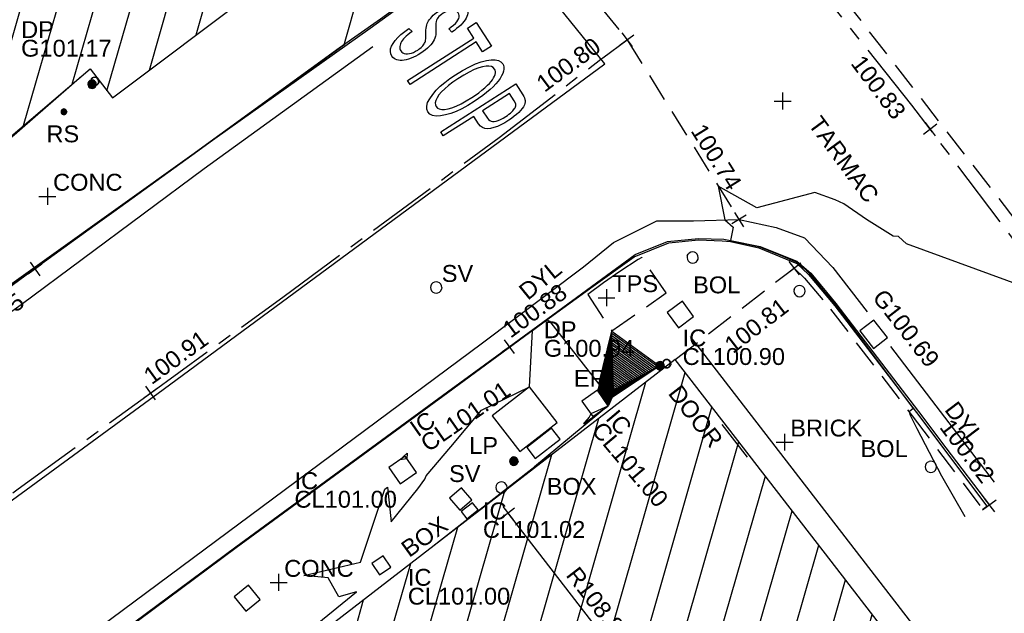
# Model space of a CAD drawing. Extents: x 635157 to 635442, y 694407 to 694910.
# Tile 23 of 104: x 635400 to 635417, y 694498 to 694508. Entities that reach past the tile are written whole.
import ezdxf

# ---------------------------------------------------------------- set-up
doc = ezdxf.new("R2010")
doc.units = 0
doc.header["$MEASUREMENT"] = 0
doc.linetypes.add('CENTER', pattern=[2, 1.25, -0.25, 0.25, -0.25])
doc.linetypes.add('DASHED', pattern=[0.75, 0.5, -0.25])
doc.layers.get('0').update_dxf_attribs({"color": 12, "linetype": 'CONTINUOUS'})
for name, color, linetype in [('BOLLARD', 132, 'CONTINUOUS'), ('BOLLARD_TXT', 132, 'CONTINUOUS'), ('BUILDING', 5, 'CONTINUOUS'), ('CHANGE_OF_SURFACE', 7, 'DASHED'), ('CHANGE_OF_SURFACE_LVL', 7, 'CONTINUOUS'), ('CONTOURS_INDEX', 4, 'CONTINUOUS'), ('CONTOURS_MINOR', 132, 'CONTINUOUS'), ('DOOR', 7, 'CONTINUOUS'), ('DOOR_TXT', 7, 'CONTINUOUS'), ('DOWNPIPE', 151, 'CONTINUOUS'), ('DOWNPIPE_RMK', 151, 'CONTINUOUS'), ('EARTHING_ROD', 132, 'CONTINUOUS'), ('EARTHING_ROD_TXT', 132, 'CONTINUOUS'), ('EAVE', 3, 'CONTINUOUS'), ('FORM_LINE', 92, 'DASHED'), ('FORM_LINE_LVL', 92, 'CONTINUOUS'), ('GULLY', 151, 'CONTINUOUS'), ('GULLY_LVL', 151, 'CONTINUOUS'), ('HATCHING', 4, 'CONTINUOUS'), ('INSPECTION_COVER', 12, 'CONTINUOUS'), ('INSPECTION_COVER_LVL', 12, 'CONTINUOUS'), ('INSPECTION_COVER_RMK', 12, 'CONTINUOUS'), ('INSPECTION_COVER_TXT', 12, 'CONTINUOUS'), ('KERB_BOTTOM', 172, 'CONTINUOUS'), ('KERB_BOTTOM_LVL', 172, 'CONTINUOUS'), ('KERB_TOP', 2, 'CONTINUOUS'), ('LAMPPOST', 6, 'CONTINUOUS'), ('LAMPPOST_TXT', 6, 'CONTINUOUS'), ('MARKINGS_DASHED_WHITE', 9, 'DASHED'), ('MARKINGS_DOUBLE_YELLOW', 9, 'CONTINUOUS'), ('MARKINGS_DOUBLE_YELLOW_TXT', 9, 'CONTINUOUS'), ('MARKINGS_WHITE_LINE', 9, 'CONTINUOUS'), ('RIDGE', 6, 'CONTINUOUS'), ('RIDGE_LVL', 6, 'CONTINUOUS'), ('ROAD_CROWNLINE', 212, 'CENTER'), ('ROAD_CROWNLINE_LVL', 212, 'CONTINUOUS'), ('ROAD_MARKINGS', 9, 'CONTINUOUS'), ('ROADSIGN', 132, 'CONTINUOUS'), ('ROADSIGN_TXT', 132, 'CONTINUOUS'), ('ROOF_PARAPET', 7, 'CONTINUOUS'), ('SERVICE_BOX', 132, 'CONTINUOUS'), ('SERVICE_BOX_TXT', 132, 'CONTINUOUS'), ('SLUICEVALVE', 5, 'CONTINUOUS'), ('SLUICEVALVE_TXT', 5, 'CONTINUOUS'), ('TEXT', 7, 'CONTINUOUS'), ('TEXT_TXT', 7, 'CONTINUOUS')]:
    doc.layers.add(name, color=color, linetype=linetype)
doc.styles.add('Arial', font='arial.ttf')

# ---------------------------------------------------------------- blocks, each defined once
blk = doc.blocks.new('CIRCL')
at = {"color": 0, "linetype": 'ByBlock', "flags": 128}
for points in [[(0.5, 0), (0.475, 0.154), (0.404, 0.293), (0.293, 0.404), (0.154, 0.475), (0, 0.5), (-0.154, 0.475), (-0.293, 0.404), (-0.404, 0.293), (-0.475, 0.154), (-0.5, 0), (-0.475, -0.154), (-0.404, -0.293), (-0.293, -0.404), (-0.154, -0.475), (0, -0.5), (0.154, -0.475), (0.293, -0.404), (0.404, -0.293), (0.475, -0.154)], [(0.5, 0), (0.475, -0.154)]]:
    blk.add_lwpolyline(points, dxfattribs=at)
blk = doc.blocks.new('MH_CIR1')
at = {"color": 0, "linetype": 'ByBlock', "flags": 128}
for points in [[(0.5, 0), (0.475, 0.154), (0.404, 0.293), (0.293, 0.404), (0.154, 0.475), (0, 0.5), (-0.154, 0.475), (-0.293, 0.404), (-0.404, 0.293), (-0.475, 0.154), (-0.5, 0), (-0.475, -0.154), (-0.404, -0.293), (-0.293, -0.404), (-0.154, -0.475), (0, -0.5), (0.154, -0.475), (0.293, -0.404), (0.404, -0.293), (0.475, -0.154)], [(0.49, 0), (0.466, 0.151), (0.396, 0.288), (0.288, 0.396), (0.151, 0.466), (0, 0.49), (-0.151, 0.466), (-0.288, 0.396), (-0.396, 0.288), (-0.466, 0.151), (-0.49, 0), (-0.466, -0.151), (-0.396, -0.288), (-0.288, -0.396), (-0.151, -0.466), (0, -0.49), (0.151, -0.466), (0.288, -0.396), (0.396, -0.288), (0.466, -0.151)], [(0.471, 0), (0.448, 0.145), (0.381, 0.276), (0.276, 0.381), (0.145, 0.448), (0, 0.471), (-0.145, 0.448), (-0.276, 0.381), (-0.381, 0.276), (-0.448, 0.145), (-0.471, 0), (-0.448, -0.145), (-0.381, -0.276), (-0.276, -0.381), (-0.145, -0.448), (0, -0.471), (0.145, -0.448), (0.276, -0.381), (0.381, -0.276), (0.448, -0.145)], [(0.471, 0), (0.448, -0.145)], [(0.49, 0), (0.466, -0.151)], [(0.5, 0), (0.475, -0.154)]]:
    blk.add_lwpolyline(points, dxfattribs=at)
blk = doc.blocks.new('MH_CIR2')
at = {"color": 0, "linetype": 'ByBlock', "flags": 128}
for points in [[(0.5, 0), (0.475, 0.154), (0.404, 0.293), (0.293, 0.404), (0.154, 0.475), (0, 0.5), (-0.154, 0.475), (-0.293, 0.404), (-0.404, 0.293), (-0.475, 0.154), (-0.5, 0), (-0.475, -0.154), (-0.404, -0.293), (-0.293, -0.404), (-0.154, -0.475), (0, -0.5), (0.154, -0.475), (0.293, -0.404), (0.404, -0.293), (0.475, -0.154)], [(-0.499, -0.033), (0.033, 0.499)], [(-0.496, 0.06), (-0.06, 0.496)], [(-0.488, -0.111), (0.111, 0.488)], [(-0.467, -0.18), (0.18, 0.467)], [(-0.467, 0.179), (-0.179, 0.467)], [(-0.438, -0.241), (0.241, 0.438)], [(-0.403, -0.296), (0.296, 0.403)], [(-0.362, -0.345), (0.345, 0.362)], [(-0.315, -0.388), (0.388, 0.315)], [(-0.263, -0.425), (0.425, 0.263)], [(-0.204, -0.456), (0.456, 0.204)], [(-0.138, -0.48), (0.48, 0.138)], [(-0.064, -0.496), (0.496, 0.064)], [(0.5, 0), (0.475, -0.154)], [(0.022, -0.5), (0.5, -0.022)], [(0.128, -0.483), (0.483, -0.128)], [(0.305, -0.396), (0.396, -0.305)]]:
    blk.add_lwpolyline(points, dxfattribs=at)
blk = doc.blocks.new('SPOT')
at = {"color": 0, "linetype": 'ByBlock', "flags": 128}
for points in [[(-0.5, 0), (0.5, 0)], [(0, 0.5), (0, -0.5)]]:
    blk.add_lwpolyline(points, dxfattribs=at)
blk = doc.blocks.new('TXTSTOP')
at = {"color": 0, "linetype": 'ByBlock', "flags": 128}
for points in [[(-0.5, -0.056511), (-0.467536, -0.05294), (-0.466236, -0.063001), (-0.464288, -0.072092), (-0.462017, -0.080213), (-0.459092, -0.087358), (-0.455844, -0.093524), (-0.451625, -0.099367), (-0.447083, -0.104563), (-0.441887, -0.109112), (-0.436043, -0.11333), (-0.429223, -0.117226), (-0.422403, -0.120474), (-0.414936, -0.122745), (-0.407146, -0.124694), (-0.399355, -0.12567), (-0.39091, -0.125994), (-0.378894, -0.125341), (-0.368509, -0.123722), (-0.358764, -0.120474), (-0.350327, -0.116579), (-0.342859, -0.111059), (-0.337016, -0.104563), (-0.332144, -0.097743), (-0.328572, -0.089952), (-0.326624, -0.081508), (-0.325977, -0.072092), (-0.326301, -0.066903), (-0.326948, -0.061707), (-0.328248, -0.056835), (-0.329872, -0.051963), (-0.332144, -0.047744), (-0.334738, -0.043849), (-0.337986, -0.039953), (-0.341882, -0.036705), (-0.346107, -0.033457), (-0.35065, -0.030861), (-0.356817, -0.027936), (-0.365261, -0.024365), (-0.418508, -0.007159), (-0.430524, -0.002941), (-0.441233, 0.001608), (-0.450001, 0.005827), (-0.457145, 0.010376), (-0.462987, 0.014919), (-0.468507, 0.020115), (-0.473379, 0.025634), (-0.477598, 0.031801), (-0.481171, 0.038297), (-0.484419, 0.045117), (-0.48669, 0.052584), (-0.488638, 0.060376), (-0.489615, 0.068166), (-0.489938, 0.07661), (-0.488961, 0.091544), (-0.486043, 0.105179), (-0.480846, 0.117842), (-0.474026, 0.129204), (-0.464935, 0.139596), (-0.454226, 0.148363), (-0.442211, 0.155184), (-0.4289, 0.16005), (-0.413966, 0.162975), (-0.397731, 0.163945), (-0.386368, 0.163622), (-0.375653, 0.161998), (-0.365584, 0.159726), (-0.35617, 0.156478), (-0.347079, 0.152583), (-0.338633, 0.147387), (-0.331166, 0.141543), (-0.324353, 0.135053), (-0.31851, 0.12791), (-0.313314, 0.119466), (-0.308765, 0.110698), (-0.305517, 0.101283), (-0.302923, 0.091221), (-0.300974, 0.080506), (-0.300327, 0.069143), (-0.333444, 0.066219), (-0.335068, 0.077904), (-0.337663, 0.088296), (-0.341235, 0.097387), (-0.346107, 0.105508), (-0.351951, 0.111999), (-0.358764, 0.117518), (-0.366885, 0.121413), (-0.375653, 0.124662), (-0.385714, 0.126286), (-0.396754, 0.126933), (-0.407793, 0.126286), (-0.417861, 0.124985), (-0.426952, 0.12239), (-0.434743, 0.118495), (-0.441564, 0.113946), (-0.447083, 0.108427), (-0.451302, 0.10226), (-0.454226, 0.09544), (-0.456174, 0.087973), (-0.456821, 0.080182), (-0.456498, 0.072715), (-0.454873, 0.066219), (-0.452602, 0.060052), (-0.449678, 0.054855), (-0.445459, 0.050306), (-0.439939, 0.046088), (-0.432142, 0.041869), (-0.421756, 0.037644), (-0.409417, 0.033101), (-0.380518, 0.024657), (-0.367855, 0.020762), (-0.348055, 0.013618), (-0.340911, 0.010376), (-0.33182, 0.00518), (-0.323699, -0.000663), (-0.316556, -0.007159), (-0.310066, -0.013979), (-0.30487, -0.02177), (-0.300327, -0.029884), (-0.297079, -0.038653), (-0.294477, -0.048067), (-0.293183, -0.058135), (-0.29253, -0.068851), (-0.293183, -0.07956), (-0.294477, -0.089952), (-0.297079, -0.09969), (-0.30065, -0.109112), (-0.305194, -0.118203), (-0.310713, -0.126965), (-0.316886, -0.134432), (-0.32403, -0.141252), (-0.33182, -0.147095), (-0.340258, -0.15229), (-0.34935, -0.156509), (-0.359094, -0.159757), (-0.369803, -0.162029), (-0.381172, -0.163653), (-0.393182, -0.163977), (-0.411688, -0.162682), (-0.428576, -0.159434), (-0.444158, -0.153591), (-0.457792, -0.14547), (-0.470131, -0.135085), (-0.480523, -0.122745), (-0.488638, -0.108458), (-0.494811, -0.092877), (-0.498382, -0.075341)], [(-0.171818, -0.163977), (-0.171818, 0.125376), (-0.260431, 0.125376), (-0.260431, 0.163976), (-0.047281, 0.163976), (-0.047281, 0.125376), (-0.136235, 0.125376), (-0.136235, -0.163977)], [(-0.011412, -0.004343), (-0.010141, 0.026501), (-0.005626, 0.054436), (0.001493, 0.079441), (0.011217, 0.101531), (0.024186, 0.120382), (0.039106, 0.13598), (0.055331, 0.148336), (0.073176, 0.157123), (0.092333, 0.162332), (0.113111, 0.163977), (0.126423, 0.163342), (0.139414, 0.160761), (0.152082, 0.156871), (0.164105, 0.151692), (0.175798, 0.14456), (0.186524, 0.136126), (0.196603, 0.126072), (0.205376, 0.115041), (0.213509, 0.102061), (0.220668, 0.088104), (0.226527, 0.07285), (0.231416, 0.056294), (0.234676, 0.038437), (0.236642, 0.019607), (0.237315, -0.000201), (0.236041, -0.027479), (0.23217, -0.052488), (0.226026, -0.075221), (0.216955, -0.09634), (0.205279, -0.115183), (0.190361, -0.132728), (0.173814, -0.146386), (0.155316, -0.156144), (0.13519, -0.162007), (0.113111, -0.163977), (0.091029, -0.162051), (0.070567, -0.155903), (0.052049, -0.145859), (0.035475, -0.13191), (0.020522, -0.114064), (0.009133, -0.094921), (0.000021, -0.074473), (-0.006168, -0.052723), (-0.010086, -0.029346)], [(0.294905, -0.163977), (0.294905, 0.163976), (0.396275, 0.163976), (0.409701, 0.163641), (0.42179, 0.162972), (0.432534, 0.161628), (0.441592, 0.159949), (0.448977, 0.1576), (0.458042, 0.153573), (0.466096, 0.148536), (0.473482, 0.14216), (0.480198, 0.134775), (0.486239, 0.126045), (0.491276, 0.116646), (0.494963, 0.105909), (0.497652, 0.09483), (0.499331, 0.082407), (0.5, 0.069657), (0.498996, 0.052537), (0.496307, 0.036756), (0.491945, 0.022326), (0.48557, 0.009235), (0.477509, -0.002854), (0.467106, -0.012922), (0.454014, -0.020642), (0.438574, -0.026348), (0.420111, -0.029706), (0.399299, -0.03071), (0.330488, -0.03071), (0.330488, -0.163977)], [(0.02398, -0.004961), (0.024979, -0.027363), (0.028248, -0.047492), (0.033463, -0.065672), (0.040616, -0.081571), (0.050053, -0.095851), (0.060773, -0.107203), (0.072476, -0.116284), (0.085147, -0.122769), (0.098462, -0.126651), (0.112752, -0.127938), (0.127363, -0.126623), (0.141318, -0.122714), (0.153976, -0.116203), (0.16566, -0.1071), (0.176365, -0.095079), (0.185437, -0.081105), (0.192894, -0.064214), (0.197742, -0.045054), (0.20097, -0.023294), (0.201916, 0.000735), (0.201253, 0.016647), (0.199614, 0.031905), (0.197004, 0.046514), (0.193419, 0.060476), (0.188532, 0.073783), (0.184304, 0.083194), (0.178775, 0.091958), (0.172601, 0.099743), (0.165773, 0.106881), (0.157975, 0.113047), (0.149525, 0.118558), (0.141075, 0.122769), (0.131981, 0.125679), (0.122887, 0.127294), (0.113147, 0.127938), (0.098212, 0.126622), (0.084251, 0.122713), (0.071593, 0.116203), (0.059591, 0.107099), (0.04921, 0.095402), (0.040132, 0.081105), (0.033004, 0.063889), (0.027834, 0.043753), (0.024931, 0.021015)], [(0.330488, 0.00789), (0.399968, 0.00789), (0.412391, 0.008559), (0.423469, 0.010238), (0.433203, 0.013262), (0.441257, 0.017289), (0.448308, 0.022661), (0.45368, 0.029371), (0.458042, 0.037091), (0.461065, 0.046156), (0.462738, 0.05623), (0.463414, 0.067643), (0.463079, 0.075363), (0.462069, 0.082407), (0.460724, 0.089124), (0.458711, 0.095499), (0.456028, 0.101206), (0.449312, 0.110939), (0.44596, 0.114632), (0.441926, 0.117656), (0.437899, 0.120338), (0.432868, 0.122018), (0.426486, 0.123362), (0.418766, 0.124707), (0.399299, 0.125376), (0.330488, 0.125376)]]:
    blk.add_lwpolyline(points, close=True, dxfattribs=at)

msp = doc.modelspace()

# ---------------------------------------------------------------- hatches: boundary and pattern name
at = {"layer": 'HATCHING'}
h = msp.add_hatch(dxfattribs=at)
h.set_pattern_fill('ANSI31', color=256, scale=5, angle=29)
h.paths.add_polyline_path([(635375.761, 694495.577), (635369.651, 694489.99), (635373.953, 694484.959), (635376.612, 694487.233), (635376.908, 694486.913), (635378.124, 694487.967), (635377.825, 694488.285), (635380.257, 694490.403)])
h.paths.add_polyline_path([(635386.735, 694482.092), (635382.232, 694478.239), (635377.264, 694473.927), (635373.703, 694470.866), (635379.644, 694463.935), (635392.289, 694475.638)])
h.paths.add_polyline_path([(635400.105, 694493.672), (635389.07, 694484.138), (635394.147, 694478.241), (635405.114, 694487.866)])
h.paths.add_polyline_path([(635414.354, 694498.338), (635411.485, 694502.049), (635405.029, 694497.064), (635412.734, 694487.163), (635419.036, 694492.258)])
h.paths.add_polyline_path([(635406.553, 694510.502), (635405.186, 694512.171), (635402.921, 694514.956), (635400.384, 694518.061), (635398.911, 694519.718), (635396.087, 694522.809), (635392.808, 694519.852), (635385.975, 694514.112), (635395.659, 694502.571), (635401.099, 694507.211), (635401.496, 694506.698)])
h.paths.add_polyline_path([(635426.874, 694517.566), (635419.573, 694512.507), (635421.884, 694509.166), (635424.227, 694505.781), (635424.337, 694505.581), (635424.396, 694505.475), (635425.173, 694504.426), (635426.531, 694502.629), (635427.374, 694501.532), (635435.798, 694505.95)])
h.paths.add_polyline_path([(635376.564, 694486.763), (635377.854, 694487.892), (635377.551, 694488.238), (635376.261, 694487.109)], flags=25)
h.paths.add_polyline_path([(635372.129, 694487.575), (635373.436, 694488.719), (635373.134, 694489.065), (635371.826, 694487.921)], flags=24)
h.paths.add_polyline_path([(635376.405, 694487.365), (635377.496, 694488.262), (635377.2, 694488.622), (635376.109, 694487.725)], flags=24)
h.paths.add_polyline_path([(635377.121, 694467.895), (635378.437, 694469.03), (635378.136, 694469.378), (635376.821, 694468.243)], flags=24)
h.paths.add_polyline_path([(635383.717, 694477.795), (635384.727, 694478.782), (635384.402, 694479.115), (635383.391, 694478.129)], flags=24)
h.paths.add_polyline_path([(635376.963, 694471.958), (635378.026, 694472.889), (635377.719, 694473.239), (635376.656, 694472.309)], flags=24)
h.paths.add_polyline_path([(635391.965, 694481.245), (635393.278, 694482.384), (635392.976, 694482.731), (635391.664, 694481.592)], flags=24)
h.paths.add_polyline_path([(635396.725, 694489.134), (635397.795, 694490.056), (635397.491, 694490.409), (635396.421, 694489.487)], flags=24)
h.paths.add_polyline_path([(635392.397, 694485.349), (635393.436, 694486.306), (635393.12, 694486.648), (635392.081, 694485.692)], flags=24)
h.paths.add_polyline_path([(635409.423, 694498.224), (635410.484, 694496.849), (635410.848, 694497.129), (635409.787, 694498.505)], flags=24)
h.paths.add_polyline_path([(635409.127, 694499.562), (635410.167, 694499.562), (635410.167, 694500.028), (635409.127, 694500.028)], flags=24)
h.paths.add_polyline_path([(635407.856, 694498.736), (635409.829, 694498.736), (635409.829, 694499.201), (635407.856, 694499.201)], flags=24)
h.paths.add_polyline_path([(635407.856, 694499.066), (635408.43, 694499.066), (635408.43, 694499.531), (635407.856, 694499.531)], flags=24)
h.paths.add_polyline_path([(635409.871, 694500.788), (635411.144, 694499.281), (635411.5, 694499.582), (635410.226, 694501.088)], flags=24)
h.paths.add_polyline_path([(635410.123, 694501.001), (635410.493, 694500.562), (635410.849, 694500.863), (635410.478, 694501.301)], flags=25)
h.paths.add_polyline_path([(635406.662, 694497.946), (635407.237, 694497.946), (635407.237, 694498.412), (635406.662, 694498.412)], flags=24)
h.paths.add_polyline_path([(635406.662, 694497.611), (635408.635, 694497.611), (635408.635, 694498.077), (635406.662, 694498.077)], flags=24)
h.paths.add_polyline_path([(635405.558, 694496.617), (635407.321, 694496.617), (635407.321, 694497.082), (635405.558, 694497.082)], flags=24)
h.paths.add_polyline_path([(635405.561, 694496.954), (635406.293, 694496.954), (635406.293, 694497.404), (635405.561, 694497.404)], flags=24)
h.paths.add_polyline_path([(635411.234, 694501.456), (635412.101, 694500.341), (635412.468, 694500.626), (635411.602, 694501.742)], flags=24)
h.paths.add_polyline_path([(635399.757, 694517.93), (635400.849, 694516.608), (635401.203, 694516.901), (635400.111, 694518.222)], flags=24)
h.paths.add_polyline_path([(635398.009, 694515.162), (635399.106, 694513.814), (635399.462, 694514.104), (635398.366, 694515.452)], flags=24)
h.paths.add_polyline_path([(635392.312, 694518.765), (635393.492, 694517.489), (635393.829, 694517.801), (635392.649, 694519.077)], flags=24)
h.paths.add_polyline_path([(635399.044, 694518.002), (635399.776, 694518.002), (635399.776, 694518.452), (635399.044, 694518.452)], flags=24)
h.paths.add_polyline_path([(635396.331, 694521.378), (635397.326, 694520.375), (635397.656, 694520.703), (635396.661, 694521.706)], flags=24)
h.paths.add_polyline_path([(635402.658, 694514.34), (635403.559, 694513.252), (635403.917, 694513.549), (635403.016, 694514.637)], flags=24)
h.paths.add_polyline_path([(635403.641, 694510.506), (635405.404, 694510.506), (635405.404, 694510.971), (635403.641, 694510.971)], flags=24)
h.paths.add_polyline_path([(635403.644, 694510.843), (635404.376, 694510.843), (635404.376, 694511.293), (635403.644, 694511.293)], flags=24)
h.paths.add_polyline_path([(635399.797, 694507.348), (635401.56, 694507.348), (635401.56, 694507.813), (635399.797, 694507.813)], flags=24)
h.paths.add_polyline_path([(635399.8, 694507.685), (635400.532, 694507.685), (635400.532, 694508.135), (635399.8, 694508.135)], flags=24)
h.paths.add_polyline_path([(635429.57, 694506.871), (635430.624, 694505.489), (635430.989, 694505.768), (635429.936, 694507.15)], flags=24)
h.paths.add_polyline_path([(635423.433, 694514.504), (635424.421, 694513.074), (635424.799, 694513.336), (635423.811, 694514.765)], flags=24)
h.paths.add_polyline_path([(635422.129, 694508.909), (635422.902, 694507.727), (635423.292, 694507.981), (635422.519, 694509.164)], flags=24)
h.paths.add_polyline_path([(635426.631, 694503.191), (635427.38, 694501.993), (635427.775, 694502.239), (635427.026, 694503.438)], flags=24)
h.paths.add_polyline_path([(635376.316, 694489.245), (635377.048, 694489.245), (635377.048, 694489.695), (635376.316, 694489.695)], flags=24)
h.paths.add_polyline_path([(635376.313, 694488.907), (635378.076, 694488.907), (635378.076, 694489.373), (635376.313, 694489.373)], flags=24)

# ---------------------------------------------------------------- linework, layer by layer
at = {"layer": 'BUILDING'}
msp.add_polyline3d([(635395.659, 694502.571, 101.078), (635401.099, 694507.211, 101.179), (635401.496, 694506.698, 101.154), (635406.553, 694510.502, 101.036), (635405.186, 694512.171, 101.065), (635402.921, 694514.956, 101.148), (635400.384, 694518.061, 101.217), (635398.911, 694519.718, 101.276), (635396.087, 694522.809, 101.375), (635392.808, 694519.852, 101.435), (635385.975, 694514.112, 101.376)], close=True, dxfattribs=at)
msp.add_polyline3d([(635419.036, 694492.258, 100.822), (635414.354, 694498.338, 100.914), (635411.485, 694502.049, 100.97), (635405.029, 694497.064, 101.015), (635412.734, 694487.163, 101.018)], dxfattribs=at)
at = {"layer": 'CHANGE_OF_SURFACE'}
msp.add_polyline3d([(635409.933, 694503.203, 100.901), (635410.36, 694502.559, 100.95), (635411.328, 694503.232, 100.902), (635410.892, 694503.86, 100.854), (635410.827, 694503.828, 100.851), (635410.501, 694503.61, 100.864), (635410.212, 694503.414, 100.877)], close=True, dxfattribs=at)
for points in [[(635411.485, 694502.049, 100.97), (635413.596, 694503.674, 100.809)], [(635413.596, 694503.674, 100.809), (635413.784, 694503.495, 100.807), (635414.245, 694502.942, 100.801), (635415.692, 694501.049, 100.748), (635416.944, 694499.389, 100.727), (635417.019, 694499.445, 100.727)]]:
    msp.add_polyline3d(points, dxfattribs=at)
at = {"layer": 'CONTOURS_INDEX'}
for points in [[(635399.294, 694503.092, 101), (635401.523, 694504.676, 101), (635402.907, 694505.679, 101), (635404.937, 694507.155, 101), (635405.583, 694507.619, 101), (635405.614, 694507.645, 101), (635405.614, 694507.661, 101), (635405.86, 694508.524, 101)], [(635405.064, 694497.298, 101), (635405.83, 694497.924, 101), (635405.517, 694497.832, 101), (635405.323, 694498.172, 101), (635404.895, 694498.211, 101), (635405.897, 694498.449, 101), (635406.334, 694499.748, 101), (635406.379, 694499.779, 101), (635406.444, 694499.162, 101), (635406.915, 694499.749, 101), (635407.044, 694499.923, 101), (635407.067, 694499.981, 101), (635407.501, 694500.495, 101), (635408.048, 694501.147, 101), (635408.899, 694501.564, 101), (635408.95, 694502.565, 101), (635409.21, 694502.756, 101), (635409.257, 694502.732, 101), (635410.13, 694501.608, 101), (635410.36, 694502.551, 101), (635411.209, 694501.934, 101), (635410.445, 694501.431, 101), (635410.367, 694501.377, 101), (635410.3, 694501.233, 101), (635410.302, 694501.234, 101), (635410.299, 694501.229, 101), (635408.989, 694500.142, 101), (635409.269, 694500.354, 101), (635407.185, 694498.729, 101)]]:
    msp.add_polyline3d(points, dxfattribs=at)
for points in [[(635410.365, 694502.384, 102), (635410.15, 694501.503, 102), (635410.137, 694501.495, 102), (635410.3, 694501.264, 102), (635410.358, 694501.39, 102), (635410.436, 694501.444, 102), (635411.078, 694501.866, 102), (635410.365, 694502.384, 102)], [(635410.37, 694502.217, 103), (635410.196, 694501.504, 103), (635410.171, 694501.487, 103), (635410.303, 694501.301, 103), (635410.35, 694501.402, 103), (635410.428, 694501.456, 103), (635410.947, 694501.798, 103), (635410.37, 694502.217, 103)], [(635410.375, 694502.051, 104), (635410.242, 694501.505, 104), (635410.204, 694501.48, 104), (635410.305, 694501.337, 104), (635410.341, 694501.415, 104), (635410.419, 694501.469, 104), (635410.816, 694501.73, 104), (635410.375, 694502.051, 104)], [(635410.38, 694501.884, 105), (635410.288, 694501.507, 105), (635410.238, 694501.472, 105), (635410.308, 694501.373, 105), (635410.332, 694501.427, 105), (635410.41, 694501.481, 105), (635410.685, 694501.662, 105), (635410.38, 694501.884, 105)], [(635410.385, 694501.717, 106), (635410.334, 694501.508, 106), (635410.271, 694501.465, 106), (635410.31, 694501.41, 106), (635410.324, 694501.44, 106), (635410.402, 694501.494, 106), (635410.554, 694501.594, 106), (635410.385, 694501.717, 106)], [(635410.39, 694501.551, 107), (635410.379, 694501.509, 107), (635410.305, 694501.457, 107), (635410.312, 694501.446, 107), (635410.315, 694501.452, 107), (635410.423, 694501.526, 107), (635410.39, 694501.551, 107)], [(635409.883, 694500.937, 101), (635409.859, 694500.914, 101), (635409.872, 694500.911, 101), (635410.289, 694501.222, 101), (635409.99, 694501.082, 101), (635409.96, 694501.024, 101), (635409.883, 694500.937, 101)], [(635406.683, 694500.279, 101), (635406.6, 694500.267, 101), (635406.729, 694500.385, 101), (635406.725, 694500.284, 101), (635406.683, 694500.279, 101)]]:
    msp.add_polyline3d(points, close=True, dxfattribs=at)
at = {"layer": 'CONTOURS_MINOR'}
msp.add_polyline3d([(635418.298, 694503.118, 100.75), (635415.594, 694504.103, 100.75), (635415.449, 694504.236, 100.75), (635415.355, 694504.24, 100.75), (635414.882, 694504.534, 100.75), (635414.48, 694504.817, 100.75), (635414.325, 694504.885, 100.75), (635413.966, 694505.017, 100.75), (635412.936, 694504.746, 100.75), (635412.249, 694505.13, 100.75), (635412.365, 694504.529, 100.75), (635412.514, 694504.4, 100.75), (635412.466, 694504.164, 100.75), (635412.99, 694504.05, 100.75), (635413.383, 694503.888, 100.75), (635413.647, 694503.777, 100.75), (635413.781, 694503.663, 100.75), (635413.875, 694503.573, 100.75), (635414.084, 694503.313, 100.75), (635414.326, 694503.021, 100.75), (635414.848, 694502.331, 100.75), (635415.713, 694501.176, 100.75), (635415.639, 694501.119, 100.75), (635415.655, 694501.058, 100.75), (635415.774, 694500.826, 100.75), (635416.215, 694499.985, 100.75), (635416.627, 694499.26, 100.75)], dxfattribs=at)
for points in [[(635410.361, 694502.509, 101.25), (635410.115, 694501.502, 101.25), (635410.112, 694501.5, 101.25), (635410.298, 694501.237, 101.25), (635410.365, 694501.38, 101.25), (635410.443, 694501.434, 101.25), (635411.176, 694501.917, 101.25), (635410.361, 694502.509, 101.25)], [(635410.363, 694502.467, 101.5), (635410.127, 694501.503, 101.5), (635410.12, 694501.498, 101.5), (635410.299, 694501.246, 101.5), (635410.363, 694501.383, 101.5), (635410.441, 694501.437, 101.5), (635411.143, 694501.9, 101.5), (635410.363, 694502.467, 101.5)], [(635410.364, 694502.426, 101.75), (635410.138, 694501.503, 101.75), (635410.129, 694501.496, 101.75), (635410.3, 694501.255, 101.75), (635410.36, 694501.387, 101.75), (635410.438, 694501.441, 101.75), (635411.111, 694501.883, 101.75), (635410.364, 694502.426, 101.75)], [(635410.366, 694502.342, 102.25), (635410.161, 694501.504, 102.25), (635410.146, 694501.493, 102.25), (635410.301, 694501.274, 102.25), (635410.356, 694501.393, 102.25), (635410.434, 694501.447, 102.25), (635411.045, 694501.849, 102.25), (635410.366, 694502.342, 102.25)], [(635410.368, 694502.301, 102.5), (635410.173, 694501.504, 102.5), (635410.154, 694501.491, 102.5), (635410.301, 694501.283, 102.5), (635410.354, 694501.396, 102.5), (635410.432, 694501.45, 102.5), (635411.012, 694501.832, 102.5), (635410.368, 694502.301, 102.5)], [(635410.369, 694502.259, 102.75), (635410.184, 694501.504, 102.75), (635410.162, 694501.489, 102.75), (635410.302, 694501.292, 102.75), (635410.352, 694501.399, 102.75), (635410.43, 694501.453, 102.75), (635410.98, 694501.815, 102.75), (635410.369, 694502.259, 102.75)], [(635410.371, 694502.176, 103.25), (635410.207, 694501.505, 103.25), (635410.179, 694501.485, 103.25), (635410.303, 694501.31, 103.25), (635410.347, 694501.405, 103.25), (635410.425, 694501.459, 103.25), (635410.914, 694501.781, 103.25), (635410.371, 694502.176, 103.25)], [(635410.372, 694502.134, 103.5), (635410.219, 694501.505, 103.5), (635410.187, 694501.483, 103.5), (635410.304, 694501.319, 103.5), (635410.345, 694501.408, 103.5), (635410.423, 694501.462, 103.5), (635410.882, 694501.764, 103.5), (635410.372, 694502.134, 103.5)], [(635410.374, 694502.092, 103.75), (635410.23, 694501.505, 103.75), (635410.196, 694501.481, 103.75), (635410.305, 694501.328, 103.75), (635410.343, 694501.411, 103.75), (635410.421, 694501.465, 103.75), (635410.849, 694501.747, 103.75), (635410.374, 694502.092, 103.75)], [(635410.376, 694502.009, 104.25), (635410.253, 694501.506, 104.25), (635410.213, 694501.478, 104.25), (635410.306, 694501.346, 104.25), (635410.339, 694501.418, 104.25), (635410.417, 694501.472, 104.25), (635410.783, 694501.713, 104.25), (635410.376, 694502.009, 104.25)], [(635410.377, 694501.967, 104.5), (635410.265, 694501.506, 104.5), (635410.221, 694501.476, 104.5), (635410.306, 694501.355, 104.5), (635410.337, 694501.421, 104.5), (635410.415, 694501.475, 104.5), (635410.751, 694501.696, 104.5), (635410.377, 694501.967, 104.5)], [(635410.379, 694501.926, 104.75), (635410.276, 694501.506, 104.75), (635410.229, 694501.474, 104.75), (635410.307, 694501.364, 104.75), (635410.334, 694501.424, 104.75), (635410.412, 694501.478, 104.75), (635410.718, 694501.679, 104.75), (635410.379, 694501.926, 104.75)], [(635410.381, 694501.842, 105.25), (635410.299, 694501.507, 105.25), (635410.246, 694501.47, 105.25), (635410.308, 694501.383, 105.25), (635410.33, 694501.43, 105.25), (635410.408, 694501.484, 105.25), (635410.652, 694501.645, 105.25), (635410.381, 694501.842, 105.25)], [(635410.382, 694501.801, 105.5), (635410.311, 694501.507, 105.5), (635410.254, 694501.468, 105.5), (635410.309, 694501.392, 105.5), (635410.328, 694501.433, 105.5), (635410.406, 694501.487, 105.5), (635410.62, 694501.628, 105.5), (635410.382, 694501.801, 105.5)], [(635410.384, 694501.759, 105.75), (635410.322, 694501.507, 105.75), (635410.263, 694501.466, 105.75), (635410.309, 694501.401, 105.75), (635410.326, 694501.436, 105.75), (635410.404, 694501.49, 105.75), (635410.587, 694501.611, 105.75), (635410.384, 694501.759, 105.75)], [(635410.386, 694501.676, 106.25), (635410.345, 694501.508, 106.25), (635410.279, 694501.463, 106.25), (635410.311, 694501.419, 106.25), (635410.322, 694501.443, 106.25), (635410.4, 694501.497, 106.25), (635410.522, 694501.577, 106.25), (635410.386, 694501.676, 106.25)], [(635410.387, 694501.634, 106.5), (635410.357, 694501.508, 106.5), (635410.288, 694501.461, 106.5), (635410.311, 694501.428, 106.5), (635410.319, 694501.446, 106.5), (635410.397, 694501.5, 106.5), (635410.489, 694501.56, 106.5), (635410.387, 694501.634, 106.5)], [(635410.388, 694501.592, 106.75), (635410.368, 694501.509, 106.75), (635410.296, 694501.459, 106.75), (635410.312, 694501.437, 106.75), (635410.317, 694501.449, 106.75), (635410.456, 694501.543, 106.75), (635410.388, 694501.592, 106.75)]]:
    msp.add_polyline3d(points, close=True, dxfattribs=at)
at = {"layer": 'DOOR'}
msp.add_polyline3d([(635412.769, 694500.316, 101.104), (635412.32, 694500.894, 101.107)], dxfattribs=at)
at = {"layer": 'EARTHING_ROD'}
msp.add_polyline3d([(635410.391, 694501.509, 107.248), (635410.313, 694501.455, 107.248), (635410.367, 694501.377, 100.999), (635410.445, 694501.431, 100.999)], close=True, dxfattribs=at)
at = {"layer": 'EAVE'}
msp.add_polyline3d([(635411.751, 694502.46, 106.351), (635419.467, 694492.457, 106.346)], dxfattribs=at)
at = {"layer": 'FORM_LINE'}
msp.add_polyline3d([(635408.279, 694510.632, 100.876), (635410.631, 694507.73, 100.798), (635412.619, 694504.536, 100.739)], dxfattribs=at)
at = {"layer": 'GULLY'}
msp.add_polyline3d([(635415.011, 694502.75, 100.685), (635414.764, 694502.558, 100.678), (635415.007, 694502.247, 100.675), (635415.254, 694502.439, 100.682)], close=True, dxfattribs=at)
at = {"layer": 'INSPECTION_COVER'}
for points in [[(635411.813, 694502.813, 100.904), (635411.613, 694503.083, 100.91), (635411.343, 694502.883, 100.934), (635411.543, 694502.613, 100.928)], [(635408.237, 694501.048, 101.006), (635408.728, 694500.415, 101.015), (635409.392, 694500.931, 101.009), (635408.901, 694501.564, 101)], [(635410.298, 694501.228, 101), (635410.104, 694501.502, 101.006), (635409.83, 694501.308, 101.005), (635410.024, 694501.034, 100.999)], [(635406.894, 694500.039, 100.995), (635406.693, 694500.331, 101.001), (635406.401, 694500.13, 100.998), (635406.602, 694499.838, 100.992)], [(635407.693, 694499.769, 101.018), (635407.482, 694499.586, 101.014), (635407.665, 694499.375, 101.014), (635407.876, 694499.558, 101.018)], [(635406.44, 694498.359, 101.003), (635406.304, 694498.56, 101.007), (635406.103, 694498.424, 101.007), (635406.239, 694498.223, 101.003)], [(635404.119, 694497.783, 100.989), (635403.912, 694498.038, 100.994), (635403.657, 694497.831, 100.985), (635403.864, 694497.576, 100.98)]]:
    msp.add_polyline3d(points, close=True, dxfattribs=at)
at = {"layer": 'KERB_BOTTOM'}
for points in [[(635399.337, 694521.573, 101.125), (635400.597, 694520.088, 101.093), (635402.055, 694518.358, 101.038), (635402.431, 694517.906, 101.024), (635403.468, 694516.659, 100.985), (635404.837, 694515.019, 100.95), (635405.886, 694513.715, 100.904), (635406.919, 694512.436, 100.881), (635407.43, 694511.75, 100.876), (635407.582, 694511.536, 100.867), (635407.771, 694511.112, 100.878), (635407.928, 694510.59, 100.88), (635407.906, 694510.134, 100.886), (635407.849, 694509.798, 100.884), (635407.832, 694509.698, 100.884), (635407.666, 694509.191, 100.884), (635407.391, 694508.89, 100.884), (635406.073, 694507.931, 100.908), (635402.908, 694505.678, 100.958), (635400.121, 694503.658, 100.945), (635398.999, 694502.845, 100.94)], [(635384.887, 694483.849, 100.593), (635386.881, 694485.537, 100.625), (635390.038, 694488.216, 100.672), (635392.513, 694490.317, 100.725), (635392.74, 694490.51, 100.73), (635396.408, 694493.324, 100.779), (635399.288, 694495.451, 100.825), (635400.49, 694496.346, 100.833), (635403.685, 694498.723, 100.854), (635407.443, 694501.472, 100.911), (635408.541, 694502.277, 100.883), (635410.776, 694503.916, 100.825), (635411.349, 694504.147, 100.801), (635411.901, 694504.198, 100.782), (635412.35, 694504.188, 100.767), (635412.465, 694504.164, 100.75), (635412.996, 694504.056, 100.724), (635413.646, 694503.796, 100.702), (635413.896, 694503.585, 100.699), (635414.337, 694503.046, 100.688), (635415.803, 694501.125, 100.658), (635416.291, 694500.481, 100.644), (635417.063, 694499.46, 100.622)]]:
    msp.add_polyline3d(points, dxfattribs=at)
at = {"layer": 'KERB_TOP'}
for points in [[(635399.198, 694521.705, 101.244), (635400.261, 694520.443, 101.218), (635401.953, 694518.451, 101.152), (635403.44, 694516.636, 101.066), (635404.801, 694514.985, 101.06), (635405.847, 694513.713, 101.02), (635406.89, 694512.414, 100.962), (635407.4, 694511.728, 100.957), (635407.55, 694511.518, 100.948), (635407.736, 694511.099, 100.959), (635407.891, 694510.586, 100.961), (635407.869, 694510.138, 100.967), (635407.796, 694509.707, 100.965), (635407.633, 694509.21, 100.965), (635407.126, 694508.727, 100.914), (635406.252, 694508.095, 100.919), (635405.519, 694507.578, 101.012), (635402.906, 694505.679, 101.054), (635398.977, 694502.875, 101.021)], [(635378.224, 694478.168, 100.556), (635381.105, 694480.637, 100.609), (635383.637, 694482.771, 100.642), (635386.891, 694485.526, 100.695), (635390.048, 694488.205, 100.742), (635392.749, 694490.498, 100.8), (635393.316, 694490.922, 100.813), (635396.303, 694493.214, 100.849), (635399.297, 694495.439, 100.895), (635403.694, 694498.711, 100.924), (635407.452, 694501.46, 100.981), (635409.19, 694502.742, 101.003), (635410.028, 694503.35, 100.874), (635410.756, 694503.875, 100.843), (635411.374, 694504.119, 100.884), (635411.901, 694504.176, 100.867), (635412.32, 694504.157, 100.843), (635412.467, 694504.144, 100.833), (635412.972, 694504.031, 100.825), (635413.648, 694503.754, 100.809), (635413.852, 694503.559, 100.807), (635414.318, 694503, 100.801), (635415.767, 694501.105, 100.748), (635417.019, 694499.445, 100.727)]]:
    msp.add_polyline3d(points, dxfattribs=at)
at = {"layer": 'MARKINGS_DASHED_WHITE'}
msp.add_polyline3d([(635314.845, 694608.244, 103.139), (635318.629, 694604.093, 103.042), (635326.913, 694595.404, 102.895), (635335.078, 694587.037, 102.762), (635340.212, 694582.027, 102.673), (635348.756, 694573.706, 102.521), (635355.519, 694567.402, 102.366), (635362.002, 694561.583, 102.23), (635370.435, 694553.951, 102.026), (635378.967, 694546.407, 101.852), (635387.224, 694538.74, 101.64), (635393.798, 694532.215, 101.453), (635399.967, 694525.73, 101.271), (635407.685, 694516.798, 101.057), (635413.095, 694510.244, 100.898), (635419.86, 694501.51, 100.699)], dxfattribs=at)
at = {"layer": 'MARKINGS_DOUBLE_YELLOW'}
for points in [[(635406.117, 694507.603, 100.908), (635403.127, 694505.438, 100.952), (635399.874, 694503.022, 100.943), (635395.536, 694499.921, 100.896), (635393.075, 694498.17, 100.867)], [(635396.511, 694493.731, 100.791), (635401.484, 694497.452, 100.84), (635408.041, 694502.326, 100.908), (635409.859, 694503.693, 100.861), (635410.391, 694504.127, 100.831), (635411.158, 694504.514, 100.804), (635411.81, 694504.512, 100.774), (635412.619, 694504.536, 100.739), (635413.278, 694504.397, 100.712), (635413.781, 694504.213, 100.712), (635414.286, 694503.686, 100.706), (635414.891, 694502.894, 100.691)], [(635415.305, 694502.282, 100.681), (635417.146, 694499.867, 100.631)]]:
    msp.add_polyline3d(points, dxfattribs=at)
at = {"layer": 'MARKINGS_WHITE_LINE'}
msp.add_polyline3d([(635392.972, 694494.506, 100.807), (635397.041, 694497.594, 100.867), (635402.396, 694501.517, 100.919), (635410.234, 694507.301, 100.816), (635408.653, 694509.269, 100.861)], dxfattribs=at)
at = {"layer": 'RIDGE'}
msp.add_polyline3d([(635408.516, 694499.318, 108.894), (635415.453, 694490.324, 108.901)], dxfattribs=at)
at = {"layer": 'ROAD_CROWNLINE'}
for points in [[(635419.671, 694501.303, 100.7), (635416.011, 694506.14, 100.833), (635415.688, 694506.568, 100.845), (635412.325, 694510.794, 100.914), (635409.757, 694513.943, 100.992), (635406.514, 694517.919, 101.09), (635403.309, 694521.584, 101.169), (635399.786, 694525.612, 101.255)], [(635372.484, 694477.371, 100.551), (635378.141, 694482.152, 100.675), (635378.769, 694482.701, 100.678), (635382.387, 694485.859, 100.694), (635386.368, 694489.201, 100.734), (635387.195, 694489.895, 100.742), (635390.928, 694492.988, 100.777), (635394.138, 694495.493, 100.828), (635395.31, 694496.407, 100.846), (635399.825, 694499.749, 100.893), (635402.169, 694501.451, 100.908), (635404.521, 694503.159, 100.923), (635408.362, 694505.995, 100.88), (635410.167, 694507.385, 100.818), (635410.2, 694507.409, 100.817), (635410.631, 694507.73, 100.798)]]:
    msp.add_polyline3d(points, dxfattribs=at)
at = {"layer": 'ROOF_PARAPET'}
msp.add_polyline3d([(635400.952, 694507.085, 103.691), (635395.604, 694502.424, 103.682)], dxfattribs=at)
at = {"layer": 'SERVICE_BOX'}
for points in [[(635409.002, 694500.29, 101.005), (635409.443, 694500.631, 101.003), (635409.291, 694500.828, 101.003), (635408.85, 694500.487, 101.005)], [(635407.789, 694499.22, 101.02), (635407.987, 694499.376, 101.012), (635407.886, 694499.504, 101.012), (635407.688, 694499.348, 101.02)]]:
    msp.add_polyline3d(points, close=True, dxfattribs=at)

# ---------------------------------------------------------------- block references
at = {"layer": 'BOLLARD', "xscale": 0.2, "yscale": 0.2, "zscale": 0.2}
for p, rotation in [((635411.796, 694503.86, 100.87), 162.585803), ((635413.693, 694503.265, 100.813), 162.585803), ((635416.024, 694500.142, 100.756), 126.737575)]:
    msp.add_blockref('CIRCL', p, dxfattribs=dict(at, rotation=rotation))
at = {"layer": 'CHANGE_OF_SURFACE_LVL', "xscale": 0.3, "yscale": 0.3, "zscale": 0.3, "rotation": 37.589657}
msp.add_blockref('SPOT', (635413.596, 694503.674, 100.809), dxfattribs=at)
at = {"layer": 'DOWNPIPE', "xscale": 0.15, "yscale": 0.15, "zscale": 0.15}
for p in [(635401.181, 694506.99, 101.172), (635411.335, 694501.975, 100.962)]:
    msp.add_blockref('MH_CIR1', p, dxfattribs=at)
at = {"layer": 'FORM_LINE_LVL', "xscale": 0.3, "yscale": 0.3, "zscale": 0.3, "rotation": 301.898834}
msp.add_blockref('SPOT', (635412.619, 694504.536, 100.739), dxfattribs=at)
at = {"layer": 'GULLY', "xscale": 0.15, "yscale": 0.15, "zscale": 0.15}
for p in [(635401.134, 694506.939, 101.173), (635411.217, 694501.938, 100.938)]:
    msp.add_blockref('MH_CIR2', p, dxfattribs=at)
at = {"layer": 'KERB_BOTTOM_LVL'}
for p, xscale, yscale, zscale, rotation in [((635400.121, 694503.658, 100.945), 0.3, 0.3, 0.3, 35.932262), ((635408.541, 694502.277, 100.883), 0.3, 0.3, 0.3, 36.25160200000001), ((635417.063, 694499.46, 100.622), 0.2999999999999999, 0.2999999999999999, 0.2999999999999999, 307.116852)]:
    msp.add_blockref('SPOT', p, dxfattribs=dict(at, xscale=xscale, yscale=yscale, zscale=zscale, rotation=rotation))
at = {"layer": 'LAMPPOST', "xscale": 0.15, "yscale": 0.15, "zscale": 0.15}
msp.add_blockref('MH_CIR2', (635408.622, 694500.242, 101.011), dxfattribs=at)
at = {"layer": 'RIDGE_LVL', "xscale": 0.3, "yscale": 0.3, "zscale": 0.3, "rotation": 307.6427}
msp.add_blockref('SPOT', (635408.516, 694499.318, 108.894), dxfattribs=at)
at = {"layer": 'ROAD_CROWNLINE_LVL', "xscale": 0.3, "yscale": 0.3, "zscale": 0.3}
for p, rotation in [((635410.631, 694507.73, 100.798), 36.671764), ((635416.011, 694506.14, 100.833), 307.107697), ((635402.169, 694501.451, 100.908), 35.985275)]:
    msp.add_blockref('SPOT', p, dxfattribs=dict(at, rotation=rotation))
at = {"layer": 'ROAD_MARKINGS', "xscale": 2.32974, "yscale": 4.824905, "rotation": 302.747478}
msp.add_blockref('TXTSTOP', (635407.618, 694507.097, 100.887), dxfattribs=at)
at = {"layer": 'ROADSIGN', "xscale": 0.1, "yscale": 0.1, "zscale": 0.1}
msp.add_blockref('MH_CIR2', (635400.634, 694506.45, 101.166), dxfattribs=at)
at = {"layer": 'SLUICEVALVE', "xscale": 0.2, "yscale": 0.2, "zscale": 0.2}
for p in [(635407.242, 694503.328, 100.91), (635408.401, 694499.777, 101.008)]:
    msp.add_blockref('CIRCL', p, dxfattribs=at)
at = {"layer": 'TEXT', "xscale": 0.3, "yscale": 0.3, "zscale": 0.3}
for p in [(635413.393, 694506.641, 100.786), (635400.342, 694504.948, 101.093), (635410.267, 694503.146, 100.9), (635413.428, 694500.581, 100.899), (635404.445, 694498.088, 100.996)]:
    msp.add_blockref('SPOT', p, dxfattribs=at)

# ---------------------------------------------------------------- texts
at = {"layer": 'BOLLARD_TXT', "style": 'Arial'}
for p in [(635411.803, 694503.225), (635414.775, 694500.316)]:
    msp.add_text('BOL', height=0.3, dxfattribs=at).set_placement(p)
at = {"layer": 'CHANGE_OF_SURFACE_LVL', "style": 'Arial'}
msp.add_text('100.81', height=0.3, rotation=37.5897, dxfattribs=at).set_placement((635412.51, 694502.143))
at = {"layer": 'DOOR_TXT', "style": 'Arial'}
msp.add_text('DOOR', height=0.3, rotation=307.8407, dxfattribs=at).set_placement((635411.347, 694501.445))
at = {"layer": 'DOWNPIPE_RMK', "style": 'Arial'}
for s, p in [('DP', (635399.875, 694507.76)), ('G101.17', (635399.875, 694507.43)), ('DP', (635409.153, 694502.428)), ('G100.94', (635409.153, 694502.098))]:
    msp.add_text(s, height=0.3, dxfattribs=at).set_placement(p)
at = {"layer": 'EARTHING_ROD_TXT', "style": 'Arial'}
msp.add_text('ER', height=0.3, dxfattribs=at).set_placement((635409.687, 694501.565))
at = {"layer": 'FORM_LINE_LVL', "style": 'Arial'}
msp.add_text('100.74', height=0.3, rotation=301.8988, dxfattribs=at).set_placement((635411.752, 694506.113))
at = {"layer": 'GULLY_LVL', "style": 'Arial'}
msp.add_text('G100.69', height=0.3, rotation=308.0023, dxfattribs=at).set_placement((635414.972, 694503.145))
at = {"layer": 'INSPECTION_COVER_LVL', "style": 'Arial'}
msp.add_text('CL101.00', height=0.3, dxfattribs=at).set_placement((635406.74, 694497.694))
at = {"layer": 'INSPECTION_COVER_RMK', "style": 'Arial'}
for s, p in [('IC', (635411.618, 694502.282)), ('CL100.90', (635411.618, 694501.952)), ('IC', (635404.728, 694499.746)), ('CL101.00', (635404.728, 694499.416)), ('IC', (635408.073, 694499.209)), ('CL101.02', (635408.073, 694498.879))]:
    msp.add_text(s, height=0.3, dxfattribs=at).set_placement(p)
for s, rotation, p in [('CL101.01', 35.0362, (635407.103, 694500.393)), ('IC', 35.0362, (635406.914, 694500.663)), ('IC', 310.2139, (635410.236, 694500.995)), ('CL101.00', 310.2139, (635409.984, 694500.782))]:
    msp.add_text(s, height=0.3, rotation=rotation, dxfattribs=at).set_placement(p)
at = {"layer": 'INSPECTION_COVER_TXT', "style": 'Arial'}
msp.add_text('IC', height=0.3, dxfattribs=at).set_placement((635406.74, 694498.029))
at = {"layer": 'KERB_BOTTOM_LVL', "style": 'Arial'}
for s, rotation, p in [('100.88', 36.2516, (635408.563, 694502.417)), ('100.95', 35.9323, (635398.924, 694502.26)), ('100.62', 307.1169, (635416.165, 694500.844))]:
    msp.add_text(s, height=0.3, rotation=rotation, dxfattribs=at).set_placement(p)
at = {"layer": 'LAMPPOST_TXT', "style": 'Arial'}
msp.add_text('LP', height=0.3, dxfattribs=at).set_placement((635407.829, 694500.371))
at = {"layer": 'MARKINGS_DOUBLE_YELLOW_TXT', "style": 'Arial'}
for rotation, p in [(39.2072, (635408.869, 694503.09)), (307.319, (635416.254, 694501.154))]:
    msp.add_text('DYL', height=0.3, rotation=rotation, dxfattribs=at).set_placement(p)
at = {"layer": 'RIDGE_LVL', "style": 'Arial'}
msp.add_text('R108.89', height=0.3, rotation=307.6427, dxfattribs=at).set_placement((635409.534, 694498.214))
at = {"layer": 'ROAD_CROWNLINE_LVL', "style": 'Arial'}
for s, rotation, p in [('100.80', 36.6718, (635409.166, 694506.785)), ('100.83', 307.1077, (635414.589, 694507.308)), ('100.91', 35.9853, (635402.191, 694501.591))]:
    msp.add_text(s, height=0.3, rotation=rotation, dxfattribs=at).set_placement(p)
at = {"layer": 'ROADSIGN_TXT', "style": 'Arial'}
msp.add_text('RS', height=0.3, dxfattribs=at).set_placement((635400.324, 694505.908))
at = {"layer": 'SERVICE_BOX_TXT', "style": 'Arial'}
msp.add_text('BOX', height=0.3, dxfattribs=at).set_placement((635409.205, 694499.645))
msp.add_text('BOX', height=0.3, rotation=35.9077, dxfattribs=at).set_placement((635406.764, 694498.521))
at = {"layer": 'SLUICEVALVE_TXT', "style": 'Arial'}
for p in [(635407.342, 694503.428), (635407.471, 694499.872)]:
    msp.add_text('SV', height=0.3, dxfattribs=at).set_placement(p)
at = {"layer": 'TEXT_TXT', "style": 'Arial'}
msp.add_text('TARMAC', height=0.3, rotation=306.2413, dxfattribs=at).set_placement((635413.834, 694506.229))
for s, p in [('CONC', (635400.442, 694505.048)), ('TPS', (635410.367, 694503.246)), ('BRICK', (635413.528, 694500.681)), ('CONC', (635404.545, 694498.188))]:
    msp.add_text(s, height=0.3, dxfattribs=at).set_placement(p)

doc.saveas('drawing.dxf')
